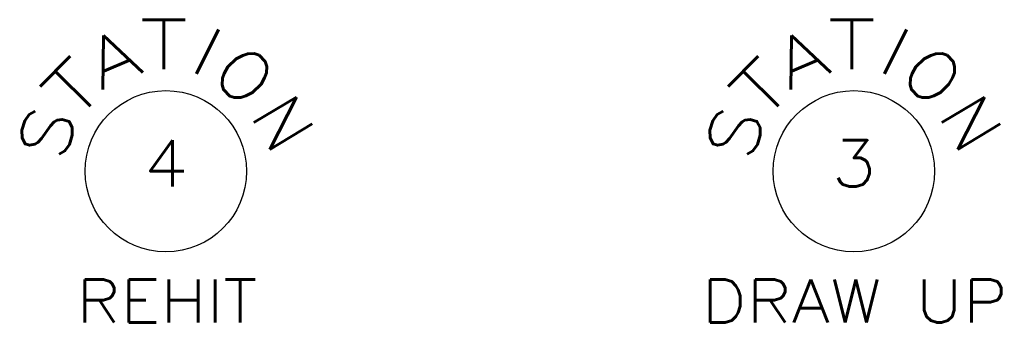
# Model space of a CAD drawing. Extents: x -65 to -29, y -70.1 to -47.
# Tile 34 of 57: x -47.8 to -45.2, y -52.7 to -51.9. Entities that reach past the tile are written whole.
import ezdxf
from ezdxf.enums import TextEntityAlignment as Align

# ---------------------------------------------------------------- set-up
doc = ezdxf.new("R2010")
doc.units = 0
doc.header["$MEASUREMENT"] = 0
doc.layers.add('PLOTVIEW1', color=7, linetype='CONTINUOUS')
doc.styles.add('VERO8-ROMANS', font='romans__.ttf')
doc.styles.add('VERO9-TXT', font='txt_____.ttf')

msp = doc.modelspace()

# ---------------------------------------------------------------- linework, layer by layer
at = {"layer": 'PLOTVIEW1', "color": 252, "linetype": 'CONTINUOUS'}
for centre in [(-47.4362, -52.2779), (-47.4362, -52.2779), (-47.4362, -52.2779), (-45.5862, -52.2779), (-45.5862, -52.2779), (-45.5862, -52.2779)]:
    msp.add_circle(centre, 0.217, dxfattribs=at)

# ---------------------------------------------------------------- texts
at = {"layer": 'PLOTVIEW1', "color": 56, "linetype": 'CONTINUOUS'}
for s, height, style, width, p, p2 in [('T', 0.1333, 'VERO9-TXT', 0.988372, (-47.5077, -52.0032), (-47.3759, -52.0032)), ('T', 0.1333, 'VERO9-TXT', 0.988372, (-47.5077, -52.0032), (-47.3759, -52.0032)), ('T', 0.1333, 'VERO9-TXT', 0.988372, (-47.5077, -52.0032), (-47.3759, -52.0032)), ('T', 0.1333, 'VERO9-TXT', 0.988372, (-45.6577, -52.0032), (-45.5259, -52.0032)), ('T', 0.1333, 'VERO9-TXT', 0.988372, (-45.6577, -52.0032), (-45.5259, -52.0032)), ('T', 0.1333, 'VERO9-TXT', 0.988372, (-45.6577, -52.0032), (-45.5259, -52.0032)), ('4', 0.125, 'VERO8-ROMANS', 0.999962, (-47.4964, -52.3192), (-47.376, -52.3192)), ('3', 0.125, 'VERO8-ROMANS', 0.999962, (-45.6464, -52.3192), (-45.526, -52.3192)), ('REHIT', 0.11571, 'VERO8-ROMANS', 0.999829, (-47.677, -52.6851), (-47.1908, -52.6851)), ('DRAW UP', 0.11571, 'VERO8-ROMANS', 0.999173, (-45.9953, -52.6851), (-45.1725, -52.6851))]:
    msp.add_text(s, height=height, dxfattribs=dict(at, style=style, width=width)).set_placement(p, p2, align=Align.FIT)
at = {"layer": 'PLOTVIEW1', "color": 56, "linetype": 'CONTINUOUS', "style": 'VERO9-TXT'}
for s, rotation, width, p, p2 in [('I', 333.4415, 0.989331, (-47.3933, -51.9959), (-47.3146, -52.0353)), ('I', 333.4415, 0.989331, (-47.3933, -51.9959), (-47.3146, -52.0353)), ('I', 333.4415, 0.989331, (-47.3933, -51.9959), (-47.3146, -52.0353)), ('I', 333.4415, 0.989331, (-45.5433, -51.9959), (-45.4646, -52.0353)), ('I', 333.4415, 0.989331, (-45.5433, -51.9959), (-45.4646, -52.0353)), ('I', 333.4415, 0.989331, (-45.5433, -51.9959), (-45.4646, -52.0353)), ('A', 22.8038, 0.988372, (-47.6126, -52.0606), (-47.4912, -52.0096)), ('A', 22.8038, 0.988372, (-47.6126, -52.0606), (-47.4912, -52.0096)), ('A', 22.8038, 0.988372, (-47.6126, -52.0606), (-47.4912, -52.0096)), ('A', 22.8038, 0.988372, (-45.7626, -52.0606), (-45.6412, -52.0096)), ('A', 22.8038, 0.988372, (-45.7626, -52.0606), (-45.6412, -52.0096)), ('A', 22.8038, 0.988372, (-45.7626, -52.0606), (-45.6412, -52.0096)), ('T', 45.3093, 0.988372, (-47.6853, -52.1494), (-47.5927, -52.0557)), ('T', 45.3093, 0.988372, (-47.6853, -52.1494), (-47.5927, -52.0557)), ('T', 45.3093, 0.988372, (-47.6853, -52.1494), (-47.5927, -52.0557)), ('O', 314.1432, 0.988372, (-47.3188, -52.0195), (-47.2271, -52.114)), ('O', 314.1432, 0.988372, (-47.3188, -52.0195), (-47.2271, -52.114)), ('O', 314.1432, 0.988372, (-47.3188, -52.0195), (-47.2271, -52.114)), ('T', 45.3093, 0.988372, (-45.8353, -52.1494), (-45.7427, -52.0557)), ('T', 45.3093, 0.988372, (-45.8353, -52.1494), (-45.7427, -52.0557)), ('T', 45.3093, 0.988372, (-45.8353, -52.1494), (-45.7427, -52.0557)), ('O', 314.1432, 0.988372, (-45.4688, -52.0195), (-45.3771, -52.114)), ('O', 314.1432, 0.988372, (-45.4688, -52.0195), (-45.3771, -52.114)), ('O', 314.1432, 0.988372, (-45.4688, -52.0195), (-45.3771, -52.114)), ('N', 300.846, 0.988372, (-47.2121, -52.1264), (-47.1446, -52.2395)), ('N', 300.846, 0.988372, (-47.2121, -52.1264), (-47.1446, -52.2395)), ('N', 300.846, 0.988372, (-47.2121, -52.1264), (-47.1446, -52.2395)), ('N', 300.846, 0.988372, (-45.3621, -52.1264), (-45.2946, -52.2395)), ('N', 300.846, 0.988372, (-45.3621, -52.1264), (-45.2946, -52.2395)), ('N', 300.846, 0.988372, (-45.3621, -52.1264), (-45.2946, -52.2395)), ('S', 73.0292, 0.988372, (-47.7111, -52.2563), (-47.6727, -52.1303)), ('S', 73.0292, 0.988372, (-47.7111, -52.2563), (-47.6727, -52.1303)), ('S', 73.0292, 0.988372, (-47.7111, -52.2563), (-47.6727, -52.1303)), ('S', 73.0292, 0.988372, (-45.8611, -52.2563), (-45.8227, -52.1303)), ('S', 73.0292, 0.988372, (-45.8611, -52.2563), (-45.8227, -52.1303)), ('S', 73.0292, 0.988372, (-45.8611, -52.2563), (-45.8227, -52.1303))]:
    msp.add_text(s, height=0.1333, rotation=rotation, dxfattribs=dict(at, width=width)).set_placement(p, p2, align=Align.FIT)

doc.saveas('drawing.dxf')
